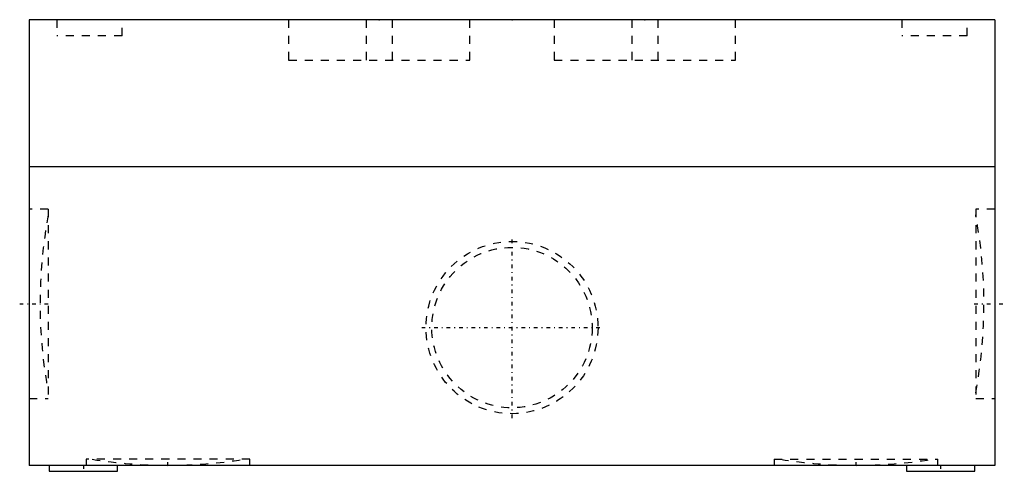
# Model space of a CAD drawing. Extents: x -61 to 61, y -56 to 0.
import ezdxf

# ---------------------------------------------------------------- set-up
doc = ezdxf.new("R2010")
doc.units = 0
doc.linetypes.add('CENTER', pattern=[1.5, 0.45, -0.5, 0.05, -0.5])
doc.linetypes.add('DASHED', pattern=[2, 1, -1])
for name, color, linetype in [('AM_0', 7, 'CONTINUOUS'), ('AM_3', 7, 'DASHED'), ('AM_7', 7, 'CENTER'), ('CONNECTIONPOINTS', 1, 'CONTINUOUS')]:
    doc.layers.add(name, color=color, linetype=linetype)

msp = doc.modelspace()

# ---------------------------------------------------------------- linework, layer by layer
at = {"layer": 'AM_0', "color": 7, "linetype": 'CONTINUOUS'}
for p, q in [((-60, 0), (-60, -55.3)), ((60, 0), (-60, 0)), ((60, 0), (60, -55.3)), ((60, -18.25), (-60, -18.25)), ((60, -55.3), (-60, -55.3)), ((-57.5, -55.3), (-57.5, -56)), ((-57.5, -56), (-49, -56)), ((-49, -56), (-49, -55.3)), ((49, -55.3), (49, -56)), ((49, -56), (57.5, -56)), ((57.5, -56), (57.5, -55.3))]:
    msp.add_line(p, q, dxfattribs=at)
at = {"layer": 'AM_3', "color": 6, "linetype": 'DASHED'}
for p, q in [((-56.55, 0), (-56.55, -2)), ((-27.75, 0), (-27.75, -5)), ((-18.1, 0), (-18.1, -5)), ((-14.9, 0), (-14.9, -5)), ((5.25, 0), (5.25, -5)), ((14.9, 0), (14.9, -5)), ((18.1, 0), (18.1, -5)), ((48.45, 0), (48.45, -2)), ((-48.45, -2), (-48.45, 0)), ((-5.25, -5), (-5.25, 0)), ((27.75, -5), (27.75, 0)), ((56.55, -2), (56.55, 0)), ((-48.45, -2), (-56.55, -2)), ((56.55, -2), (48.45, -2)), ((-27.75, -5), (-5.25, -5)), ((5.25, -5), (27.75, -5)), ((-57.6126, -23.5001), (-60, -23.5001)), ((-57.6126, -23.5001), (-57.6126, -47.0001)), ((60, -23.5001), (57.6126, -23.5001)), ((57.6126, -23.5001), (57.6126, -47.0001)), ((-60, -47.0001), (-57.6126, -47.0001)), ((57.6126, -47.0001), (60, -47.0001)), ((-52.925, -54.55), (-52.925, -55.3)), ((-32.575, -54.55), (-52.925, -54.55)), ((-32.575, -55.3), (-32.575, -54.55)), ((32.575, -54.55), (32.575, -55.3)), ((32.575, -54.55), (52.925, -54.55)), ((52.925, -55.3), (52.925, -54.55))]:
    msp.add_line(p, q, dxfattribs=at)
for radius in [10.6892, 9.95492]:
    msp.add_circle((0, -38.2), radius, dxfattribs=at)
for centre, start, end in [((1.3611, -35.2501), 169.3874489, 190.6125511), ((-1.3611, -35.2501), 349.3874489, 10.6125511), ((-42.7, 4.7011), 260.9379452, 269.9522535), ((-42.8, 4.7011), 270.0477465, 279.0620548), ((42.8, 4.7011), 260.9379452, 269.9522535), ((42.7, 4.7011), 270.0477465, 279.0620548)]:
    msp.add_arc(centre, 60, start, end, dxfattribs=at)
at = {"layer": 'AM_7', "color": 4, "linetype": 'CENTER'}
for p, q in [((0, -49.42366), (0, -26.97634)), ((-61.16937, -35.2501), (-57.44323, -35.2501)), ((57.44323, -35.2501), (61.16937, -35.2501)), ((-11.22366, -38.2), (11.22366, -38.2)), ((-42.75, -55.3375), (-42.75, -54.5125)), ((42.75, -55.3375), (42.75, -54.5125)), ((-53.25, -55.265), (-53.25, -56.035)), ((53.25, -55.265), (53.25, -56.035))]:
    msp.add_line(p, q, dxfattribs=at)
at = {"layer": 'CONNECTIONPOINTS', "color": 1, "linetype": 'CONTINUOUS'}
for p in [(0, 0), (-16.5, 0, 4), (16.5, 0, 4)]:
    msp.add_point(p, dxfattribs=at)

doc.saveas('drawing.dxf')
